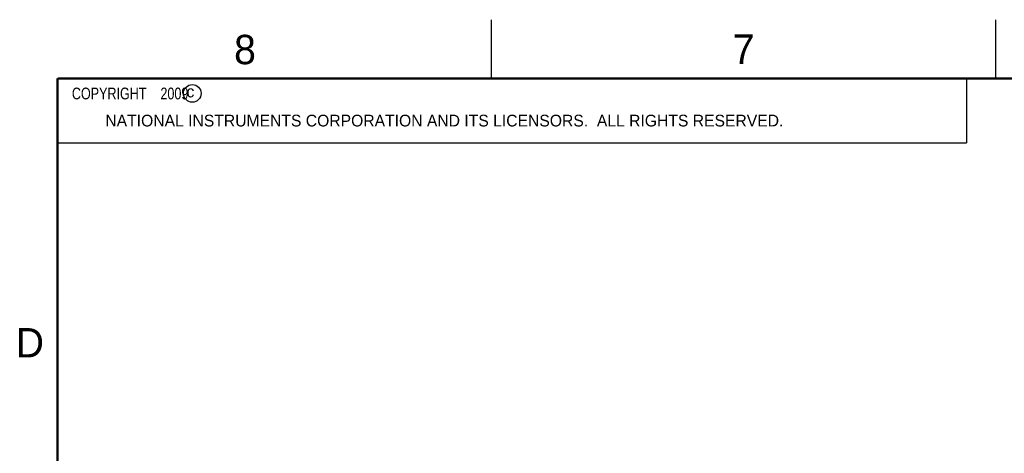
# Model space of a CAD drawing. Header units: inches. Extents: x 0 to 34, y 0 to 22.
# Tile 22 of 68: x 0.2 to 8.6, y 18.3 to 22. Entities that reach past the tile are written whole.
import ezdxf

# ---------------------------------------------------------------- set-up
doc = ezdxf.new("R2010")
doc.units = ezdxf.units.IN
doc.header["$LTSCALE"] = 1.87
doc.header["$MEASUREMENT"] = 0
doc.layers.get('0').update_dxf_attribs({"linetype": 'CONTINUOUS'})
doc.layers.add('NOTE', color=7, linetype='CONTINUOUS')
doc.styles.get("Standard").update_dxf_attribs({"font": 'txt', "width": 0.8})
doc.styles.add('TEXTSTYLE_2', font='txt')

msp = doc.modelspace()

# ---------------------------------------------------------------- linework, layer by layer
at = {"color": 2, "linetype": 'CONTINUOUS'}
for p, q in [((4.2, 21.5), (4.2, 22)), ((8.5, 21.5), (8.5, 22)), ((0.5, 21.5), (8.25, 21.5)), ((0.5, 21.5), (0.5, 20.9531)), ((8.25, 21.5), (8.25, 20.9531)), ((0.5, 20.9531), (8.25, 20.9531))]:
    msp.add_line(p, q, dxfattribs=at)
at = {"color": 7, "linetype": 'CONTINUOUS', "const_width": 0.02}
for points in [[(0.5, 21.5), (0.5, 0.5)], [(33.5, 21.5), (0.5, 21.5)]]:
    msp.add_lwpolyline(points, dxfattribs=at)
at = {"color": 2, "linetype": 'CONTINUOUS'}
msp.add_circle((1.6484, 21.3727), 0.0754, dxfattribs=at)

# ---------------------------------------------------------------- texts
at = {"color": 2, "linetype": 'CONTINUOUS', "attachment_point": 1, "line_spacing_factor": 0.9, "style": 'TEXTSTYLE_2'}
for s, insert, char_height, width in [('8', (2.0046, 21.8713), 0.25, 0.25), ('7', (6.2556, 21.8743), 0.25, 0.25), ('c', (1.599, 21.4388), 0.1, 0.1), ('NATIONAL INSTRUMENTS CORPORATION AND ITS LICENSORS.  ALL RIGHTS RESERVED.', (0.9071, 21.1911), 0.1, 7.3), ('D', (0.1424, 19.375), 0.25, 0.25)]:
    msp.add_mtext(s, dxfattribs=dict(at, insert=insert, char_height=char_height, width=width))
at = {"layer": 'NOTE', "color": 2, "linetype": 'CONTINUOUS', "insert": (0.5625, 21.4219), "char_height": 0.1, "width": 1.52, "attachment_point": 1, "line_spacing_factor": 0.9}
msp.add_mtext('  COPYRIGHT    2009', dxfattribs=at)

doc.saveas('drawing.dxf')
